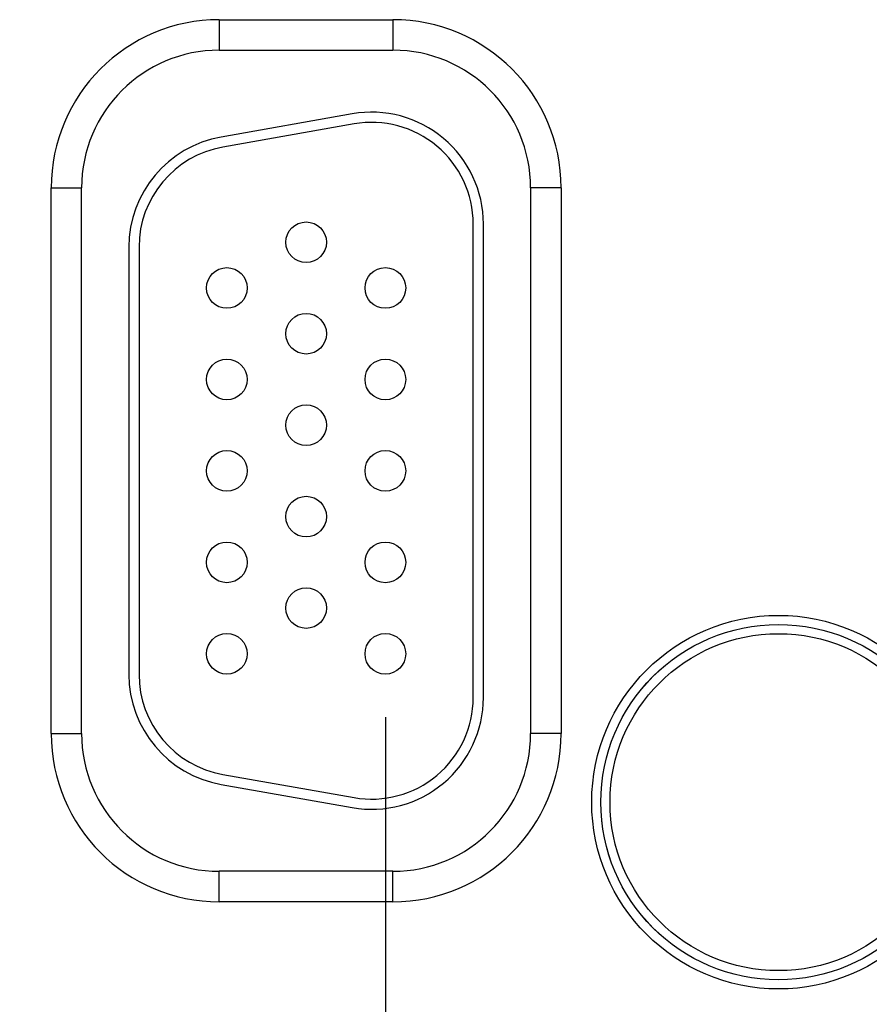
# Model space of a CAD drawing. Header units: inches. Extents: x 0 to 34, y 0 to 22.
# Tile 94 of 111: x 22.7 to 23.5, y 15.2 to 16.2. Entities that reach past the tile are written whole.
import ezdxf

# ---------------------------------------------------------------- set-up
doc = ezdxf.new("R2010")
doc.units = ezdxf.units.IN
doc.header["$LTSCALE"] = 1.87
doc.header["$MEASUREMENT"] = 0
doc.layers.get('0').update_dxf_attribs({"linetype": 'CONTINUOUS'})
doc.layers.add('DIMENSIONS', color=7, linetype='CONTINUOUS')
doc.styles.get("Standard").update_dxf_attribs({"font": 'txt', "width": 0.8})
doc.dimstyles.new('DIMSTYLE_1', dxfattribs={"dimtxt": 0.125, "dimasz": 0.18, "dimexe": 0.18, "dimexo": 0.0625, "dimgap": 0.09, "dimtad": 0, "dimtih": 1, "dimtoh": 1, "dimdec": 3, "dimzin": 4, "dimdsep": 46, "dimtxsty": 'STANDARD', "dimblk": '_FILLED', "dimblk1": '_FILLED', "dimblk2": '_FILLED', "dimcen": 0.09, "dimadec": 0, "dimazin": 0, "dimtp": 0.01, "dimtm": 0.01, "dimtfac": 1, "dimtdec": 3, "dimtofl": 0, "dimtmove": 0, "dimatfit": 3, "dimldrblk": '_FILLED', "dimfxl": 1, "dimtolj": 1, "dimtzin": 4, "dimarcsym": 0})

# ---------------------------------------------------------------- blocks, each defined once
blk = doc.blocks.new('_FILLED')
at = {"color": 0, "linetype": 'BYBLOCK'}
blk.add_solid([(0, 0), (-1, 0.1736), (-1, -0.1736)], dxfattribs=at)
blk = doc.blocks.new('*D16')
at = {"layer": 'DIMENSIONS', "color": 2, "linetype": 'CONTINUOUS'}
for p, q in [((23.03834, 15.50721), (23.03834, 13.06447)), ((23.96834, 15.50721), (23.96834, 13.06447)), ((23.03834, 13.18947), (22.67834, 13.18947)), ((23.96834, 13.18947), (24.32834, 13.18947))]:
    blk.add_line(p, q, dxfattribs=at)
at = {"layer": 'DIMENSIONS', "color": 2, "linetype": 'CONTINUOUS', "xscale": 0.18, "yscale": 0.18, "zscale": 0.18}
blk.add_blockref('_FILLED', (23.03834, 13.18947), dxfattribs=at)
at = {"layer": 'DIMENSIONS', "color": 2, "linetype": 'CONTINUOUS', "xscale": 0.18, "yscale": 0.18, "zscale": 0.18, "rotation": 180}
blk.add_blockref('_FILLED', (23.96834, 13.18947), dxfattribs=at)
at = {"layer": 'DIMENSIONS', "color": 2, "linetype": 'CONTINUOUS', "width": 0.8}
for s, p in [('.930', (23.15634, 13.12697)), ('[', (23.15634, 12.93947)), (']', (23.75634, 12.93947)), ('23.62', (23.25634, 12.93947))]:
    blk.add_text(s, height=0.125, dxfattribs=at).set_placement(p)

msp = doc.modelspace()

# ---------------------------------------------------------------- linework, layer by layer
at = {"color": 7, "linetype": 'CONTINUOUS'}
for p, q in [((22.87484, 16.19374), (23.04584, 16.19374)), ((22.87484, 16.19374), (22.87484, 16.16374)), ((23.04584, 16.19374), (23.04584, 16.16374)), ((22.87484, 16.16374), (23.04584, 16.16374)), ((23.00574, 16.10104), (22.87674, 16.07829)), ((23.00748, 16.09119), (22.87848, 16.06844)), ((22.70931, 16.02821), (22.73931, 16.02821)), ((22.70931, 15.49121), (22.70931, 16.02821)), ((22.73931, 15.49121), (22.73931, 16.02821)), ((23.21137, 16.02821), (23.18137, 16.02821)), ((23.18137, 16.02821), (23.18137, 15.49121)), ((23.21137, 16.02821), (23.21137, 15.49121)), ((23.12484, 15.52671), (23.12484, 15.99271)), ((23.13484, 15.52671), (23.13484, 15.99271)), ((22.78584, 15.96996), (22.78584, 15.54945)), ((22.79584, 15.96996), (22.79584, 15.54945)), ((22.70931, 15.49121), (22.73931, 15.49121)), ((23.21137, 15.49121), (23.18137, 15.49121)), ((22.87848, 15.45097), (23.00748, 15.42823)), ((22.87674, 15.44112), (23.00574, 15.41838)), ((23.04584, 15.35568), (22.87484, 15.35568)), ((22.87484, 15.32568), (22.87484, 15.35568)), ((23.04584, 15.32568), (23.04584, 15.35568)), ((23.04584, 15.32568), (22.87484, 15.32568))]:
    msp.add_line(p, q, dxfattribs=at)
for centre, radius in [((22.96034, 15.97471), 0.02), ((22.88234, 15.92971), 0.02), ((23.03834, 15.92971), 0.02), ((22.96034, 15.88471), 0.02), ((22.88234, 15.83971), 0.02), ((23.03834, 15.83971), 0.02), ((22.96034, 15.79471), 0.02), ((22.88234, 15.74971), 0.02), ((23.03834, 15.74971), 0.02), ((22.96034, 15.70471), 0.02), ((22.88234, 15.65971), 0.02), ((23.03834, 15.65971), 0.02), ((22.96034, 15.61471), 0.02), ((23.42534, 15.42371), 0.18384), ((23.42534, 15.42371), 0.17485), ((23.42534, 15.42371), 0.17481), ((22.88234, 15.56971), 0.02), ((23.03834, 15.56971), 0.02), ((23.42534, 15.42371), 0.16581)]:
    msp.add_circle(centre, radius, dxfattribs=at)
for centre, radius, start, end in [((22.87484, 16.02821), 0.16553, 90, 180), ((23.04584, 16.02821), 0.16553, 0, 90), ((22.87484, 16.02821), 0.13553, 90, 180), ((23.04584, 16.02821), 0.13553, 0, 90), ((23.02484, 15.99271), 0.11, 0, 100), ((23.02484, 15.99271), 0.1, 0, 100), ((22.89584, 15.96996), 0.11, 100, 180), ((22.89584, 15.96996), 0.1, 100, 180), ((22.89584, 15.54945), 0.11, 180, 260), ((22.89584, 15.54945), 0.1, 180, 260), ((23.02484, 15.52671), 0.11, 260, 360), ((23.02484, 15.52671), 0.1, 260, 360), ((22.87484, 15.49121), 0.16553, 180, 270), ((22.87484, 15.49121), 0.13553, 180, 270), ((23.04584, 15.49121), 0.13553, 270, 360), ((23.04584, 15.49121), 0.16553, 270, 360)]:
    msp.add_arc(centre, radius, start, end, dxfattribs=at)

# ---------------------------------------------------------------- dimensions: what is measured, and where the dimension line sits
at = {"layer": 'DIMENSIONS', "color": 2, "linetype": 'CONTINUOUS'}
dim = msp.add_linear_dim(base=(23.03834, 13.18947), p1=(23.96834, 15.50721), p2=(23.03834, 15.50721), angle=180, dimstyle='DIMSTYLE_1', dxfattribs=at)
dim.commit()
dim.dimension.update_dxf_attribs({"geometry": '*D16', "text_midpoint": (23.50634, 13.09572), "dimtype": 160})

doc.saveas('drawing.dxf')
